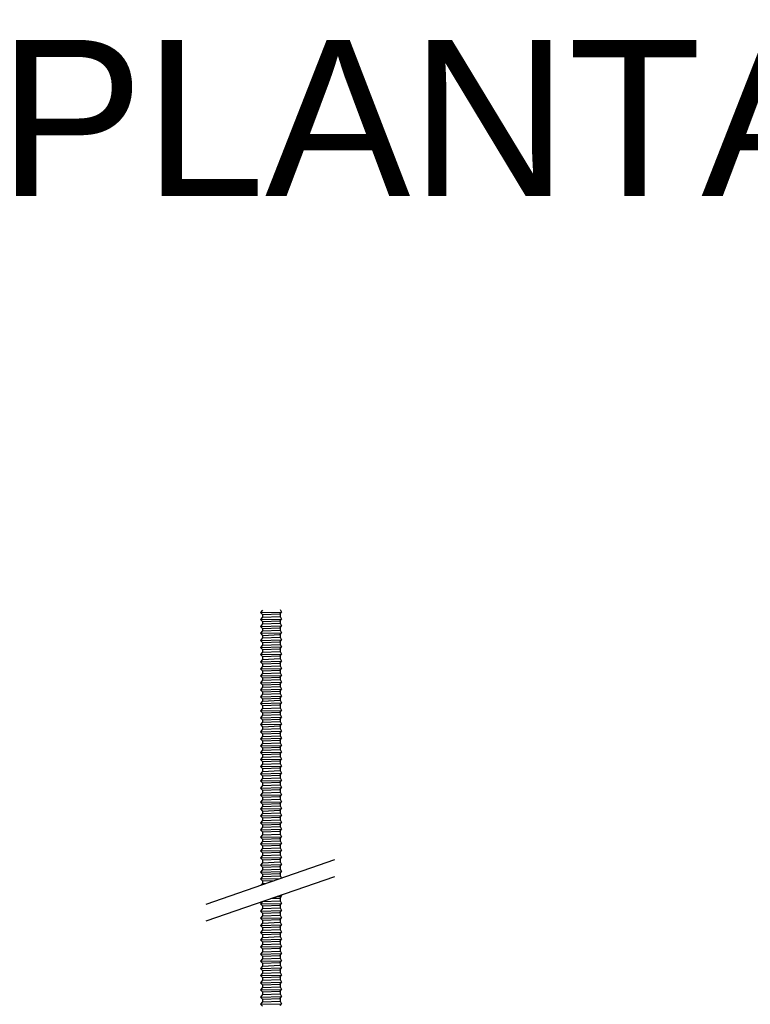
# Model space of a CAD drawing. Header units: millimetres. Extents: x 2538 to 24562, y 4449 to 23795.
# Tile 213 of 256: x 11300 to 11547, y 21448 to 21780. Entities that reach past the tile are written whole.
import ezdxf

# ---------------------------------------------------------------- set-up
doc = ezdxf.new("R2010")
doc.units = ezdxf.units.MM
doc.layers.add('_HD_tornillo', color=30, linetype='Continuous')
doc.layers.add('MEDIDAS', color=1, linetype='Continuous', true_color=0xff0000)
doc.styles.add('Default', font='arial.ttf')

msp = doc.modelspace()

# ---------------------------------------------------------------- linework, layer by layer
at = {"layer": '_HD_tornillo'}
for p, q in [((11382.43, 21580.96), (11381.83, 21580.14)), ((11388.43, 21581.19), (11388.93, 21580.31)), ((11381.83, 21580.14), (11388.93, 21580.31)), ((11381.83, 21580.14), (11382.43, 21579.46)), ((11382.43, 21578.58), (11381.83, 21577.76)), ((11381.83, 21577.76), (11388.93, 21577.93)), ((11381.83, 21577.76), (11382.43, 21577.08)), ((11382.43, 21579.46), (11388.42, 21579.69)), ((11382.43, 21579.46), (11382.43, 21578.58)), ((11382.43, 21578.58), (11388.42, 21578.81)), ((11388.42, 21579.69), (11388.93, 21580.31)), ((11388.42, 21579.69), (11388.42, 21578.81)), ((11388.42, 21577.31), (11388.93, 21577.93)), ((11388.43, 21578.81), (11388.93, 21577.93)), ((11382.43, 21576.29), (11381.83, 21575.48)), ((11381.83, 21575.48), (11388.93, 21575.65)), ((11381.83, 21575.48), (11382.43, 21574.8)), ((11382.43, 21577.08), (11388.42, 21577.31)), ((11382.43, 21577.08), (11382.43, 21576.29)), ((11382.43, 21576.29), (11388.42, 21576.53)), ((11382.43, 21574.8), (11388.42, 21575.03)), ((11382.43, 21574.8), (11382.43, 21573.93)), ((11388.42, 21577.31), (11388.42, 21576.53)), ((11388.42, 21575.03), (11388.93, 21575.65)), ((11388.42, 21575.03), (11388.42, 21574.17)), ((11388.43, 21576.53), (11388.93, 21575.65)), ((11382.43, 21573.93), (11381.83, 21573.12)), ((11381.83, 21573.12), (11388.93, 21573.29)), ((11381.83, 21573.12), (11382.43, 21572.44)), ((11382.43, 21571.57), (11381.83, 21570.75)), ((11382.43, 21573.93), (11388.42, 21574.17)), ((11382.43, 21572.44), (11388.42, 21572.67)), ((11382.43, 21572.44), (11382.43, 21571.57)), ((11382.43, 21571.57), (11388.42, 21571.8)), ((11388.42, 21572.67), (11388.93, 21573.29)), ((11388.42, 21572.67), (11388.42, 21571.8)), ((11388.43, 21574.17), (11388.93, 21573.29)), ((11388.43, 21571.8), (11388.93, 21570.92)), ((11381.83, 21570.75), (11388.93, 21570.92)), ((11381.83, 21570.75), (11382.43, 21570.07)), ((11382.43, 21569.16), (11381.83, 21568.34)), ((11381.83, 21568.34), (11388.93, 21568.51)), ((11381.83, 21568.34), (11382.43, 21567.66)), ((11382.43, 21570.07), (11388.42, 21570.3)), ((11382.43, 21570.07), (11382.43, 21569.16)), ((11382.43, 21569.16), (11388.42, 21569.39)), ((11382.43, 21567.66), (11388.42, 21567.89)), ((11382.43, 21567.66), (11382.43, 21566.74)), ((11388.42, 21570.3), (11388.93, 21570.92)), ((11388.42, 21570.3), (11388.42, 21569.39)), ((11388.42, 21567.89), (11388.93, 21568.51)), ((11388.42, 21567.89), (11388.42, 21566.98)), ((11388.43, 21569.39), (11388.93, 21568.51)), ((11382.43, 21566.74), (11381.83, 21565.93)), ((11381.83, 21565.93), (11388.93, 21566.1)), ((11381.83, 21565.93), (11382.43, 21565.25)), ((11382.43, 21564.33), (11381.83, 21563.52)), ((11382.43, 21566.74), (11388.42, 21566.98)), ((11382.43, 21565.25), (11388.42, 21565.48)), ((11382.43, 21565.25), (11382.43, 21564.33)), ((11382.43, 21564.33), (11388.42, 21564.57)), ((11388.42, 21565.48), (11388.93, 21566.1)), ((11388.42, 21565.48), (11388.42, 21564.57)), ((11388.43, 21566.98), (11388.93, 21566.1)), ((11388.43, 21564.57), (11388.93, 21563.68)), ((11381.83, 21563.52), (11388.93, 21563.68)), ((11381.83, 21563.52), (11382.43, 21562.83)), ((11382.43, 21561.92), (11381.83, 21561.1)), ((11381.83, 21561.1), (11388.93, 21561.27)), ((11381.83, 21561.1), (11382.43, 21560.42)), ((11382.43, 21562.83), (11388.42, 21563.07)), ((11382.43, 21562.83), (11382.43, 21561.92)), ((11382.43, 21561.92), (11388.42, 21562.15)), ((11388.42, 21563.07), (11388.93, 21563.68)), ((11388.42, 21563.07), (11388.42, 21562.15)), ((11388.42, 21560.66), (11388.93, 21561.27)), ((11388.43, 21562.16), (11388.93, 21561.27)), ((11382.43, 21559.54), (11381.83, 21558.72)), ((11381.83, 21558.72), (11388.93, 21558.89)), ((11381.83, 21558.72), (11382.43, 21558.04)), ((11382.43, 21560.42), (11388.42, 21560.66)), ((11382.43, 21560.42), (11382.43, 21559.54)), ((11382.43, 21559.54), (11388.42, 21559.77)), ((11382.43, 21558.04), (11388.42, 21558.27)), ((11382.43, 21558.04), (11382.43, 21557.26)), ((11388.42, 21560.66), (11388.42, 21559.77)), ((11388.42, 21558.27), (11388.93, 21558.89)), ((11388.42, 21558.27), (11388.42, 21557.49)), ((11388.43, 21559.77), (11388.93, 21558.89)), ((11382.43, 21557.26), (11381.83, 21556.44)), ((11381.83, 21556.44), (11388.93, 21556.61)), ((11381.83, 21556.44), (11382.43, 21555.76)), ((11382.43, 21554.9), (11381.83, 21554.08)), ((11382.43, 21557.26), (11388.42, 21557.49)), ((11382.43, 21555.76), (11388.42, 21555.99)), ((11382.43, 21555.76), (11382.43, 21554.9)), ((11382.43, 21554.9), (11388.42, 21555.13)), ((11388.42, 21555.99), (11388.93, 21556.61)), ((11388.42, 21555.99), (11388.42, 21555.13)), ((11388.43, 21557.49), (11388.93, 21556.61)), ((11388.43, 21555.13), (11388.93, 21554.25)), ((11381.83, 21554.08), (11388.93, 21554.25)), ((11381.83, 21554.08), (11382.43, 21553.4)), ((11382.43, 21552.53), (11381.83, 21551.71)), ((11381.83, 21551.71), (11388.93, 21551.88)), ((11381.83, 21551.71), (11382.43, 21551.03)), ((11382.43, 21553.4), (11388.42, 21553.63)), ((11382.43, 21553.4), (11382.43, 21552.53)), ((11382.43, 21552.53), (11388.42, 21552.76)), ((11382.43, 21551.03), (11388.42, 21551.26)), ((11382.43, 21551.03), (11382.43, 21550.26)), ((11388.42, 21553.63), (11388.93, 21554.25)), ((11388.42, 21553.63), (11388.42, 21552.76)), ((11388.42, 21551.26), (11388.93, 21551.88)), ((11388.42, 21551.26), (11388.42, 21550.5)), ((11388.43, 21552.77), (11388.93, 21551.88)), ((11382.43, 21550.26), (11381.83, 21549.45)), ((11381.83, 21549.45), (11388.93, 21549.61)), ((11381.83, 21549.45), (11382.43, 21548.76)), ((11382.43, 21547.72), (11381.83, 21546.91)), ((11382.43, 21550.26), (11388.42, 21550.5)), ((11382.43, 21548.76), (11388.42, 21549)), ((11382.43, 21548.76), (11382.43, 21547.72)), ((11382.43, 21547.72), (11388.42, 21547.96)), ((11388.42, 21549), (11388.93, 21549.61)), ((11388.42, 21549), (11388.42, 21547.96)), ((11388.43, 21550.5), (11388.93, 21549.61)), ((11388.43, 21547.96), (11388.93, 21547.08)), ((11381.83, 21546.91), (11388.93, 21547.08)), ((11381.83, 21546.91), (11382.43, 21546.23)), ((11382.43, 21545.44), (11381.83, 21544.63)), ((11381.83, 21544.63), (11388.93, 21544.8)), ((11381.83, 21544.63), (11382.43, 21543.95)), ((11382.43, 21546.23), (11388.42, 21546.46)), ((11382.43, 21546.23), (11382.43, 21545.44)), ((11382.43, 21545.44), (11388.42, 21545.68)), ((11388.42, 21546.46), (11388.93, 21547.08)), ((11388.42, 21546.46), (11388.42, 21545.68)), ((11388.42, 21544.18), (11388.93, 21544.8)), ((11388.43, 21545.68), (11388.93, 21544.8)), ((11382.43, 21543.08), (11381.83, 21542.27)), ((11381.83, 21542.27), (11388.93, 21542.44)), ((11381.83, 21542.27), (11382.43, 21541.59)), ((11382.43, 21543.95), (11388.42, 21544.18)), ((11382.43, 21543.95), (11382.43, 21543.08)), ((11382.43, 21543.08), (11388.42, 21543.32)), ((11382.43, 21541.59), (11388.42, 21541.82)), ((11382.43, 21541.59), (11382.43, 21540.72)), ((11388.42, 21544.18), (11388.42, 21543.32)), ((11388.42, 21541.82), (11388.93, 21542.44)), ((11388.42, 21541.82), (11388.42, 21540.95)), ((11388.43, 21543.32), (11388.93, 21542.44)), ((11382.43, 21540.72), (11381.83, 21539.9)), ((11381.83, 21539.9), (11388.93, 21540.07)), ((11381.83, 21539.9), (11382.43, 21539.22)), ((11382.43, 21538.3), (11381.83, 21537.49)), ((11382.43, 21540.72), (11388.42, 21540.95)), ((11382.43, 21539.22), (11388.42, 21539.45)), ((11382.43, 21539.22), (11382.43, 21538.3)), ((11382.43, 21538.3), (11388.42, 21538.54)), ((11388.42, 21539.45), (11388.93, 21540.07)), ((11388.42, 21539.45), (11388.42, 21538.54)), ((11388.43, 21540.95), (11388.93, 21540.07)), ((11388.43, 21538.54), (11388.93, 21537.66)), ((11381.83, 21537.49), (11388.93, 21537.66)), ((11381.83, 21537.49), (11382.43, 21536.81)), ((11382.43, 21535.92), (11381.83, 21535.11)), ((11381.83, 21535.11), (11388.93, 21535.27)), ((11381.83, 21535.11), (11382.43, 21534.42)), ((11382.43, 21536.81), (11388.42, 21537.04)), ((11382.43, 21536.81), (11382.43, 21535.92)), ((11382.43, 21535.92), (11388.42, 21536.16)), ((11382.43, 21534.42), (11388.42, 21534.66)), ((11382.43, 21534.42), (11382.43, 21533.64)), ((11388.42, 21537.04), (11388.93, 21537.66)), ((11388.42, 21537.04), (11388.42, 21536.16)), ((11388.42, 21534.66), (11388.93, 21535.27)), ((11388.42, 21534.66), (11388.42, 21533.87)), ((11388.43, 21536.16), (11388.93, 21535.27)), ((11382.43, 21533.64), (11381.83, 21532.82)), ((11381.83, 21532.82), (11388.93, 21532.99)), ((11381.83, 21532.82), (11382.43, 21532.14)), ((11382.43, 21531.28), (11381.83, 21530.47)), ((11382.43, 21533.64), (11388.42, 21533.87)), ((11382.43, 21532.14), (11388.42, 21532.38)), ((11382.43, 21532.14), (11382.43, 21531.28)), ((11382.43, 21531.28), (11388.42, 21531.51)), ((11388.42, 21532.38), (11388.93, 21532.99)), ((11388.42, 21532.38), (11388.42, 21531.51)), ((11388.43, 21533.88), (11388.93, 21532.99)), ((11388.43, 21531.52), (11388.93, 21530.63)), ((11381.83, 21530.47), (11388.93, 21530.63)), ((11381.83, 21530.47), (11382.43, 21529.78)), ((11382.43, 21528.91), (11381.83, 21528.1)), ((11381.83, 21528.1), (11388.93, 21528.27)), ((11381.83, 21528.1), (11382.43, 21527.42)), ((11382.43, 21529.78), (11388.42, 21530.02)), ((11382.43, 21529.78), (11382.43, 21528.91)), ((11382.43, 21528.91), (11388.42, 21529.15)), ((11388.42, 21530.02), (11388.93, 21530.63)), ((11388.42, 21530.02), (11388.42, 21529.15)), ((11388.42, 21527.65), (11388.93, 21528.27)), ((11388.43, 21529.15), (11388.93, 21528.27)), ((11382.43, 21526.5), (11381.83, 21525.69)), ((11381.83, 21525.69), (11388.93, 21525.85)), ((11381.83, 21525.69), (11382.43, 21525)), ((11382.43, 21527.42), (11388.42, 21527.65)), ((11382.43, 21527.42), (11382.43, 21526.5)), ((11382.43, 21526.5), (11388.42, 21526.74)), ((11382.43, 21525), (11388.42, 21525.24)), ((11382.43, 21525), (11382.43, 21524.09)), ((11388.42, 21527.65), (11388.42, 21526.74)), ((11388.42, 21525.24), (11388.93, 21525.85)), ((11388.42, 21525.24), (11388.42, 21524.32)), ((11388.43, 21526.74), (11388.93, 21525.85)), ((11382.43, 21524.09), (11381.83, 21523.27)), ((11381.83, 21523.27), (11388.93, 21523.44)), ((11381.83, 21523.27), (11382.43, 21522.59)), ((11382.43, 21521.68), (11381.83, 21520.86)), ((11382.43, 21524.09), (11388.42, 21524.32)), ((11382.43, 21522.59), (11388.42, 21522.83)), ((11382.43, 21522.59), (11382.43, 21521.68)), ((11382.43, 21521.68), (11388.42, 21521.91)), ((11388.42, 21522.83), (11388.93, 21523.44)), ((11388.42, 21522.83), (11388.42, 21521.91)), ((11388.43, 21524.33), (11388.93, 21523.44)), ((11388.43, 21521.92), (11388.93, 21521.03)), ((11381.83, 21520.86), (11388.93, 21521.03)), ((11381.83, 21520.86), (11382.43, 21520.18)), ((11382.43, 21519.27), (11381.83, 21518.45)), ((11381.83, 21518.45), (11388.93, 21518.62)), ((11381.83, 21518.45), (11382.43, 21517.77)), ((11382.43, 21520.18), (11388.42, 21520.41)), ((11382.43, 21520.18), (11382.43, 21519.27)), ((11382.43, 21519.27), (11388.42, 21519.5)), ((11382.43, 21517.77), (11388.42, 21518)), ((11382.43, 21517.77), (11382.43, 21516.88)), ((11388.42, 21520.41), (11388.93, 21521.03)), ((11388.42, 21520.41), (11388.42, 21519.5)), ((11388.42, 21518), (11388.93, 21518.62)), ((11388.42, 21518), (11388.42, 21517.12)), ((11388.43, 21519.5), (11388.93, 21518.62)), ((11382.43, 21516.88), (11381.83, 21516.07)), ((11381.83, 21516.07), (11388.93, 21516.24)), ((11381.83, 21516.07), (11382.43, 21515.39)), ((11382.43, 21514.6), (11381.83, 21513.79)), ((11382.43, 21516.88), (11388.42, 21517.12)), ((11382.43, 21515.39), (11388.42, 21515.62)), ((11382.43, 21515.39), (11382.43, 21514.6)), ((11382.43, 21514.6), (11388.42, 21514.84)), ((11388.42, 21515.62), (11388.93, 21516.24)), ((11388.42, 21515.62), (11388.42, 21514.84)), ((11388.43, 21517.12), (11388.93, 21516.24)), ((11388.43, 21514.84), (11388.93, 21513.95)), ((11381.83, 21513.79), (11388.93, 21513.95)), ((11381.83, 21513.79), (11382.43, 21513.1)), ((11382.43, 21512.24), (11381.83, 21511.43)), ((11381.83, 21511.43), (11388.93, 21511.6)), ((11381.83, 21511.43), (11382.43, 21510.75)), ((11382.43, 21513.1), (11388.42, 21513.34)), ((11382.43, 21513.1), (11382.43, 21512.24)), ((11382.43, 21512.24), (11388.42, 21512.48)), ((11388.42, 21513.34), (11388.93, 21513.95)), ((11388.42, 21513.34), (11388.42, 21512.48)), ((11388.42, 21510.98), (11388.93, 21511.6)), ((11388.43, 21512.48), (11388.93, 21511.6)), ((11382.43, 21509.88), (11381.83, 21509.06)), ((11381.83, 21509.06), (11388.93, 21509.23)), ((11381.83, 21509.06), (11382.43, 21508.38)), ((11382.43, 21510.75), (11388.42, 21510.98)), ((11382.43, 21510.75), (11382.43, 21509.88)), ((11382.43, 21509.88), (11388.42, 21510.11)), ((11382.43, 21508.38), (11388.42, 21508.61)), ((11382.43, 21508.38), (11382.43, 21507.61)), ((11382.43, 21507.61), (11388.42, 21507.84)), ((11388.42, 21510.98), (11388.42, 21510.11)), ((11388.42, 21508.61), (11388.93, 21509.23)), ((11388.42, 21508.61), (11388.42, 21507.84)), ((11388.43, 21510.11), (11388.93, 21509.23)), ((11388.43, 21507.85), (11388.93, 21506.96)), ((11382.43, 21507.61), (11381.83, 21506.79)), ((11381.83, 21506.79), (11388.93, 21506.96)), ((11381.83, 21506.79), (11382.43, 21506.11)), ((11382.43, 21505.07), (11381.83, 21504.26)), ((11382.43, 21506.11), (11388.42, 21506.34)), ((11382.43, 21506.11), (11382.43, 21505.07)), ((11382.43, 21505.07), (11388.42, 21505.31)), ((11388.42, 21506.34), (11388.93, 21506.96)), ((11388.42, 21506.34), (11388.42, 21505.31)), ((11388.43, 21505.31), (11388.93, 21504.42)), ((11381.83, 21504.26), (11388.93, 21504.42)), ((11381.83, 21504.26), (11382.43, 21503.57)), ((11382.43, 21502.79), (11381.83, 21501.97)), ((11381.83, 21501.97), (11388.93, 21502.14)), ((11381.83, 21501.97), (11382.43, 21501.29)), ((11382.43, 21503.57), (11388.42, 21503.81)), ((11382.43, 21503.57), (11382.43, 21502.79)), ((11382.43, 21502.79), (11388.42, 21503.02)), ((11382.43, 21501.29), (11388.42, 21501.53)), ((11382.43, 21501.29), (11382.43, 21500.43)), ((11388.42, 21503.81), (11388.93, 21504.42)), ((11388.42, 21503.81), (11388.42, 21503.02)), ((11388.42, 21501.53), (11388.93, 21502.14)), ((11388.42, 21501.53), (11388.42, 21500.66)), ((11388.43, 21503.03), (11388.93, 21502.14)), ((11382.43, 21500.43), (11381.83, 21499.61)), ((11381.83, 21499.61), (11388.93, 21499.78)), ((11381.83, 21499.61), (11382.43, 21498.93)), ((11382.43, 21498.06), (11381.83, 21497.25)), ((11382.43, 21500.43), (11388.42, 21500.66)), ((11382.43, 21498.93), (11388.42, 21499.17)), ((11382.43, 21498.93), (11382.43, 21498.06)), ((11382.43, 21498.06), (11388.42, 21498.3)), ((11388.42, 21499.17), (11388.93, 21499.78)), ((11388.42, 21499.17), (11388.42, 21498.3)), ((11388.43, 21500.67), (11388.93, 21499.78)), ((11388.43, 21498.3), (11388.93, 21497.42)), ((11363.37, 21481.68), (11406.89, 21496.68)), ((11381.83, 21497.25), (11388.93, 21497.42)), ((11381.83, 21497.25), (11382.43, 21496.57)), ((11382.43, 21495.65), (11381.83, 21494.83)), ((11381.83, 21494.83), (11388.93, 21495)), ((11381.83, 21494.83), (11382.43, 21494.15)), ((11382.43, 21496.57), (11388.42, 21496.8)), ((11382.43, 21496.57), (11382.43, 21495.65)), ((11382.43, 21495.65), (11388.42, 21495.88)), ((11388.42, 21496.8), (11388.93, 21497.42)), ((11388.42, 21496.8), (11388.42, 21495.88)), ((11388.42, 21494.39), (11388.93, 21495)), ((11388.43, 21495.89), (11388.93, 21495)), ((11382.43, 21493.27), (11381.83, 21492.45)), ((11381.83, 21492.45), (11388.93, 21492.62)), ((11381.83, 21492.45), (11382.43, 21491.77)), ((11382.43, 21494.15), (11388.42, 21494.39)), ((11382.43, 21494.15), (11382.43, 21493.27)), ((11382.43, 21493.27), (11388.42, 21493.5)), ((11382.43, 21491.77), (11388.42, 21492)), ((11382.43, 21491.77), (11382.43, 21490.99)), ((11382.43, 21490.99), (11388.42, 21491.22)), ((11388.42, 21494.39), (11388.42, 21493.5)), ((11388.42, 21492), (11388.93, 21492.62)), ((11388.42, 21492), (11388.42, 21491.22)), ((11388.43, 21493.51), (11388.93, 21492.62)), ((11388.43, 21491.22), (11388.86, 21490.47)), ((11363.37, 21476.01), (11406.89, 21491.01)), ((11382.43, 21490.99), (11381.83, 21490.17)), ((11381.83, 21490.17), (11388.46, 21490.33)), ((11381.83, 21490.17), (11382.43, 21489.49)), ((11382.43, 21488.63), (11382.06, 21488.12)), ((11382.43, 21489.49), (11386.48, 21489.65)), ((11382.43, 21489.49), (11382.43, 21488.63)), ((11382.43, 21488.63), (11383.66, 21488.68)), ((11388.65, 21484.73), (11388.88, 21484.33)), ((11382.4, 21482.55), (11381.8, 21481.73)), ((11381.8, 21481.73), (11388.9, 21481.9)), ((11381.8, 21481.73), (11382.4, 21481.05)), ((11382.4, 21482.55), (11388.39, 21482.78)), ((11382.4, 21481.05), (11388.39, 21481.28)), ((11385.51, 21483.64), (11388.37, 21483.71)), ((11387.39, 21484.29), (11388.88, 21484.33)), ((11388.37, 21483.71), (11388.88, 21484.33)), ((11388.37, 21483.71), (11388.37, 21482.77)), ((11388.39, 21481.28), (11388.9, 21481.9)), ((11388.39, 21481.28), (11388.39, 21480.35)), ((11388.4, 21482.79), (11388.9, 21481.9)), ((11382.41, 21480.12), (11381.81, 21479.3)), ((11381.81, 21479.3), (11388.9, 21479.47)), ((11381.81, 21479.3), (11382.41, 21478.62)), ((11382.4, 21481.05), (11382.4, 21480.11)), ((11382.41, 21480.12), (11388.4, 21480.35)), ((11382.41, 21478.62), (11388.4, 21478.85)), ((11382.41, 21478.62), (11382.41, 21477.68)), ((11382.41, 21477.68), (11388.4, 21477.92)), ((11388.4, 21478.85), (11388.9, 21479.47)), ((11388.4, 21478.85), (11388.4, 21477.92)), ((11388.41, 21480.35), (11388.9, 21479.47)), ((11388.41, 21477.92), (11388.9, 21477.04)), ((11382.41, 21477.68), (11381.81, 21476.87)), ((11381.81, 21476.87), (11388.9, 21477.04)), ((11381.81, 21476.87), (11382.41, 21476.19)), ((11382.41, 21475.27), (11381.81, 21474.46)), ((11381.81, 21474.46), (11388.9, 21474.62)), ((11382.41, 21476.19), (11388.4, 21476.42)), ((11382.41, 21476.19), (11382.41, 21475.27)), ((11382.41, 21475.27), (11388.4, 21475.51)), ((11388.4, 21476.42), (11388.9, 21477.04)), ((11388.4, 21476.42), (11388.4, 21475.51)), ((11388.4, 21474.01), (11388.9, 21474.62)), ((11388.41, 21475.51), (11388.9, 21474.62)), ((11381.81, 21474.46), (11382.41, 21473.77)), ((11382.41, 21472.86), (11381.81, 21472.04)), ((11381.81, 21472.04), (11388.9, 21472.21)), ((11381.81, 21472.04), (11382.41, 21471.36)), ((11382.41, 21473.77), (11388.4, 21474.01)), ((11382.41, 21473.77), (11382.41, 21472.86)), ((11382.41, 21472.86), (11388.4, 21473.09)), ((11382.41, 21471.36), (11388.4, 21471.6)), ((11382.41, 21471.36), (11382.41, 21470.43)), ((11388.4, 21474.01), (11388.4, 21473.09)), ((11388.4, 21471.6), (11388.9, 21472.21)), ((11388.4, 21471.6), (11388.4, 21470.66)), ((11388.41, 21473.1), (11388.9, 21472.21)), ((11382.41, 21470.43), (11381.81, 21469.61)), ((11381.81, 21469.61), (11388.9, 21469.78)), ((11381.81, 21469.61), (11382.41, 21468.93)), ((11382.41, 21468.01), (11381.81, 21467.2)), ((11382.41, 21470.43), (11388.4, 21470.66)), ((11382.41, 21468.93), (11388.4, 21469.16)), ((11382.41, 21468.93), (11382.41, 21468.01)), ((11382.41, 21468.01), (11388.4, 21468.25)), ((11388.4, 21469.16), (11388.9, 21469.78)), ((11388.4, 21469.16), (11388.4, 21468.25)), ((11388.41, 21470.66), (11388.9, 21469.78)), ((11388.41, 21468.25), (11388.9, 21467.37)), ((11381.81, 21467.2), (11388.9, 21467.37)), ((11381.81, 21467.2), (11382.41, 21466.52)), ((11382.41, 21465.58), (11381.81, 21464.76)), ((11381.81, 21464.76), (11388.9, 21464.93)), ((11381.81, 21464.76), (11382.41, 21464.08)), ((11382.41, 21466.52), (11388.4, 21466.75)), ((11382.41, 21466.52), (11382.41, 21465.58)), ((11382.41, 21465.58), (11388.4, 21465.81)), ((11388.4, 21466.75), (11388.9, 21467.37)), ((11388.4, 21466.75), (11388.4, 21465.81)), ((11388.4, 21464.32), (11388.9, 21464.93)), ((11388.41, 21465.82), (11388.9, 21464.93)), ((11382.42, 21463.18), (11381.82, 21462.36)), ((11381.82, 21462.36), (11388.92, 21462.53)), ((11381.82, 21462.36), (11382.42, 21461.68)), ((11382.41, 21464.08), (11388.4, 21464.32)), ((11382.41, 21464.08), (11382.41, 21463.17)), ((11382.42, 21463.18), (11388.41, 21463.41)), ((11382.42, 21461.68), (11388.41, 21461.91)), ((11382.42, 21461.68), (11382.42, 21460.74)), ((11388.4, 21464.32), (11388.4, 21463.4)), ((11388.41, 21461.91), (11388.92, 21462.53)), ((11388.41, 21461.91), (11388.41, 21460.98)), ((11388.42, 21463.41), (11388.92, 21462.53)), ((11382.42, 21460.74), (11381.82, 21459.93)), ((11381.82, 21459.93), (11388.92, 21460.09)), ((11381.82, 21459.93), (11382.42, 21459.24)), ((11382.42, 21458.33), (11381.82, 21457.51)), ((11382.42, 21460.74), (11388.41, 21460.98)), ((11382.42, 21459.24), (11388.41, 21459.48)), ((11382.42, 21459.24), (11382.42, 21458.33)), ((11382.42, 21458.33), (11388.41, 21458.56)), ((11388.41, 21459.48), (11388.92, 21460.09)), ((11388.41, 21459.48), (11388.41, 21458.56)), ((11388.42, 21460.98), (11388.92, 21460.09)), ((11388.42, 21458.57), (11388.92, 21457.68)), ((11381.82, 21457.51), (11388.92, 21457.68)), ((11381.82, 21457.51), (11382.42, 21456.83)), ((11382.42, 21455.92), (11381.82, 21455.1)), ((11381.82, 21455.1), (11388.92, 21455.27)), ((11381.82, 21455.1), (11382.42, 21454.42)), ((11382.42, 21456.83), (11388.41, 21457.07)), ((11382.42, 21456.83), (11382.42, 21455.92)), ((11382.42, 21455.92), (11388.41, 21456.15)), ((11382.42, 21454.42), (11388.41, 21454.65)), ((11388.41, 21457.07), (11388.92, 21457.68)), ((11388.41, 21457.07), (11388.41, 21456.15)), ((11388.41, 21454.65), (11388.92, 21455.27)), ((11388.41, 21454.65), (11388.41, 21453.72)), ((11388.42, 21456.16), (11388.92, 21455.27)), ((11382.42, 21453.48), (11381.82, 21452.67)), ((11381.82, 21452.67), (11388.92, 21452.84)), ((11381.82, 21452.67), (11382.42, 21451.99)), ((11382.42, 21454.42), (11382.42, 21453.48)), ((11382.42, 21453.48), (11388.41, 21453.72)), ((11382.42, 21451.99), (11388.41, 21452.22)), ((11382.42, 21451.99), (11382.42, 21451.07)), ((11382.42, 21451.07), (11388.41, 21451.31)), ((11388.41, 21452.22), (11388.92, 21452.84)), ((11388.41, 21452.22), (11388.41, 21451.31)), ((11388.42, 21453.72), (11388.92, 21452.84)), ((11388.42, 21451.31), (11388.92, 21450.43)), ((11382.42, 21451.07), (11381.82, 21450.26)), ((11381.82, 21450.26), (11388.92, 21450.43)), ((11381.82, 21450.26), (11382.42, 21449.58)), ((11382.42, 21448.64), (11381.82, 21447.82)), ((11381.82, 21447.82), (11388.92, 21447.99)), ((11382.42, 21449.58), (11388.41, 21449.81)), ((11382.42, 21449.58), (11382.42, 21448.64)), ((11382.42, 21448.64), (11388.41, 21448.87)), ((11388.41, 21449.81), (11388.92, 21450.43)), ((11388.41, 21449.81), (11388.41, 21448.87)), ((11388.41, 21447.37), (11388.92, 21447.99)), ((11388.42, 21448.88), (11388.92, 21447.99)), ((11381.82, 21447.82), (11382.42, 21447.14))]:
    msp.add_line(p, q, dxfattribs=at)

# ---------------------------------------------------------------- texts
at = {"layer": 'MEDIDAS', "color": 7, "insert": (11293.15, 21747.17), "char_height": 52.759, "width": 808.0127, "attachment_point": 4, "style": 'Default'}
msp.add_mtext('PLANTA', dxfattribs=at)

doc.saveas('drawing.dxf')
